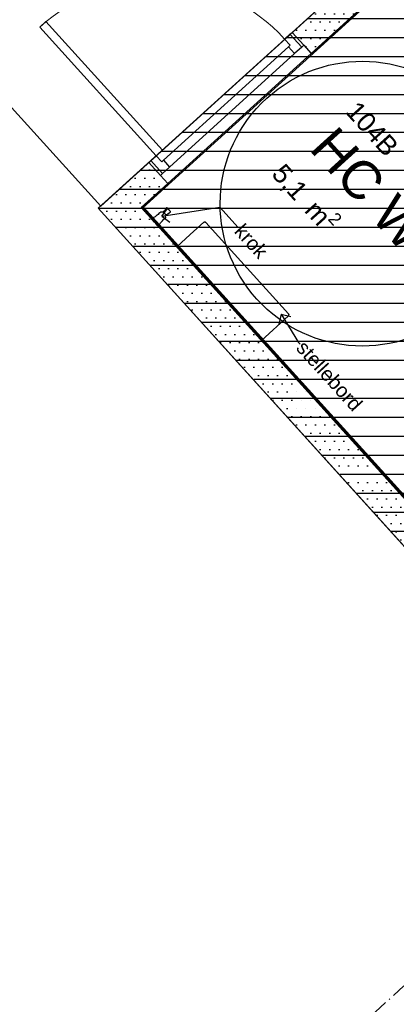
# Model space of a CAD drawing. Header units: millimetres. Extents: x 15275 to 121491, y 18097 to 137945.
# Tile 38 of 57: x 80765 to 82752, y 93207 to 98392. Entities that reach past the tile are written whole.
import ezdxf
from ezdxf.enums import TextEntityAlignment as Align

# ---------------------------------------------------------------- set-up
doc = ezdxf.new("R2010")
doc.units = ezdxf.units.MM
doc.header["$LTSCALE"] = 0.5
doc.header["$MEASUREMENT"] = 0
doc.linetypes.add('Over snittplan', pattern=[260, 150, -50, 10, -50])
doc.linetypes.add('PLINE', pattern=[0])
doc.layers.add('234- Vinduer_ dører_ porter', color=7, linetype='Continuous', lineweight=0)
for name, color, linetype in [('241- Bærende innervegger', 7, 'Continuous'), ('242- Ikke-bærende innervegger IARK', 7, 'Continuous'), ('242- Ikke-bærende innervegger IARK (Skravur)', 7, 'Continuous'), ('242- Ikke-bærende innervegger IARK (Skravur)(Nye konstruksjoner)', 7, 'Continuous'), ('242- Ikke-bærende innervegger IARK(Nye konstruksjoner)', 7, 'Continuous'), ('244- Vinduer_ dører_ foldevegger', 7, 'Continuous'), ('27-- Fast inventar', 7, 'Continuous'), ('862- M___Nettoareal', 7, 'Continuous'), ('862- M___Nettoareal(Polylinje)', 7, 'Continuous'), ('862- M___Nettoareal(Tekst)', 7, 'Continuous')]:
    doc.layers.add(name, color=color, linetype=linetype)
doc.styles.add('GENERATED_STYLE_1', font='arial.ttf')
pattern_1 = [(0, (0, 0), (0, 86.60254), [0, -50]), (0, (25, 43.3), (0, 86.60254), [0, -50])]

# ---------------------------------------------------------------- blocks, each defined once
blk = doc.blocks.new('Foaje_104_4', base_point=(78860.3, 93925.8))
at = {"layer": '862- M___Nettoareal(Polylinje)', "linetype": 'PLINE', "flags": 128}
blk.add_lwpolyline([(74684.2, 95031.3), (70888.3, 91591.7), (75417.5, 86593.4), (78255.8, 89194.3), (78430.7, 89001.2), (78430.7, 89001.2), (79330.6, 88008.2), (82580.7, 90953.2), (82372.6, 91182.9), (82765.2, 91538.7), (82973.3, 91309), (86151.8, 94189.1), (85249, 95185.4), (84117.3, 94160), (81179.7, 97399.4), (83982.6, 99936.7), (82237.7, 101864.1), (79434.8, 99326.8), (78364.6, 100503.7), (73824.6, 96391.7)], close=True, dxfattribs=at)
at = {"layer": '862- M___Nettoareal(Tekst)', "style": 'GENERATED_STYLE_1'}
for tag, height, p in [('ROOM_NUMBER', 100, (78863, 94368.2)), ('ROOM_NAME', 200, (78746.5, 94239.8)), ('DUMMY_861', 100, (79016.6, 94221.4)), ('DUMMY_863', 100, (78513.6, 94074.6)), ('DUMMY_862', 200, (79207.1, 93776.9))]:
    blk.add_attdef(tag, text='', height=height, rotation=312.1619, dxfattribs=at).set_placement(p, align=Align.TOP_LEFT)
blk = doc.blocks.new('Gard._104A_13', base_point=(82585.9, 99681.7))
at = {"layer": '862- M___Nettoareal(Polylinje)', "linetype": 'PLINE', "flags": 128}
blk.add_lwpolyline([(79443.2, 99341.2), (81193.6, 97409.5), (84012.6, 99963.9), (82262.2, 101895.6)], close=True, dxfattribs=at)
at = {"layer": '862- M___Nettoareal(Tekst)', "insert": (82221.2, 99814.2), "char_height": 100, "attachment_point": 1, "rotation": 312.1619, "style": 'GENERATED_STYLE_1'}
blk.add_mtext('\\A1;{\\pql;\\pt0,12050;\\fArial|b0|i0|c0|p0;\\W1.000000;9,9\\fArial|b0|i0|c0|p0;\\W1.000000;\\A1{\\H.66x;\\S^  ;}\\fArial|b0|i0|c0|p0;\\W1.000000; m\\fArial|b0|i0|c0|p0;\\W1.000000;\\A1{\\H.66x;\\S2^  ;}}', dxfattribs=at)
at = {"layer": '862- M___Nettoareal(Tekst)', "style": 'GENERATED_STYLE_1'}
for tag, height, p in [('ROOM_NUMBER', 100, (82588.6, 100124)), ('ROOM_NAME', 200, (82472.1, 99995.7)), ('DUMMY_861', 100, (82803.6, 99909.5)), ('DUMMY_863', 100, (82239.2, 99830.5)), ('DUMMY_862', 200, (82932.6, 99532.9))]:
    blk.add_attdef(tag, text='', height=height, rotation=312.1619, dxfattribs=at).set_placement(p, align=Align.TOP_LEFT)
blk = doc.blocks.new('HC WC_104B_15', base_point=(82630.8, 97439.8))
at = {"layer": '862- M___Nettoareal(Polylinje)', "linetype": 'PLINE', "flags": 128}
blk.add_lwpolyline([(81418.3, 97405), (82990.8, 95669.6), (84469.5, 97006.7, 0.414485), (84483.4, 97289.2), (83042.3, 98876.6)], format="xyb", close=True, dxfattribs=at)
at = {"layer": '862- M___Nettoareal(Tekst)', "insert": (82184.4, 97662.5), "char_height": 100, "attachment_point": 1, "rotation": 312.1619, "style": 'GENERATED_STYLE_1'}
blk.add_mtext('\\A1;{\\pql;\\pt0,12050;\\fArial|b0|i0|c0|p0;\\W1.000000;5,1\\fArial|b0|i0|c0|p0;\\W1.000000;\\A1{\\H.66x;\\S^  ;}\\fArial|b0|i0|c0|p0;\\W1.000000; m\\fArial|b0|i0|c0|p0;\\W1.000000;\\A1{\\H.66x;\\S2^  ;}}', dxfattribs=at)
at = {"layer": '862- M___Nettoareal(Tekst)', "style": 'GENERATED_STYLE_1'}
for tag, height, p in [('ROOM_NUMBER', 100, (82551.9, 97972.4)), ('ROOM_NAME', 200, (82435.4, 97844)), ('DUMMY_861', 100, (82766.8, 97757.8)), ('DUMMY_863', 100, (82202.4, 97678.8)), ('DUMMY_862', 200, (83059.2, 97200.9))]:
    blk.add_attdef(tag, text='', height=height, rotation=312.1619, dxfattribs=at).set_placement(p, align=Align.TOP_LEFT)
blk = doc.blocks.new('Dør[1]')
at = {"layer": '234- Vinduer_ dører_ porter', "linetype": 'PLINE'}
blk.add_arc((81485.2, 97676.1), 914, 42.1807, 132.1807, dxfattribs=at)
at = {"layer": '244- Vinduer_ dører_ foldevegger', "linetype": 'PLINE'}
for p, q in [((80904, 98383), (80871.4, 98353.4)), ((81517.8, 97705.7), (80904, 98383)), ((80871.4, 98353.4), (81485.2, 97676.1)), ((82201.7, 98325.5), (81445.9, 97640.6)), ((82162.5, 98289.9), (82190.6, 98315.4)), ((82190.6, 98315.4), (82201.7, 98325.5)), ((82190.6, 98315.4), (82252.4, 98247.2)), ((82201.7, 98325.5), (82263.5, 98257.3)), ((82201.7, 98325.5), (82263.5, 98257.3)), ((82201.7, 98325.5), (82263.5, 98257.3)), ((82192, 98257.3), (82162.5, 98289.9)), ((82183.1, 98249.2), (81523.6, 97651.6)), ((82302.4, 98214.3), (81546.6, 97529.4)), ((81555.8, 97616), (82215.3, 98213.6)), ((82183.1, 98249.2), (82192, 98257.3)), ((82215.3, 98213.6), (82183.1, 98249.2)), ((82252.4, 98247.2), (82215.3, 98213.6)), ((82252.4, 98247.2), (82263.5, 98257.3)), ((82263.5, 98257.3), (82302.4, 98214.3)), ((81485.2, 97676.1), (81517.8, 97705.7)), ((81457, 97650.6), (81445.9, 97640.6)), ((81445.9, 97640.6), (81507.7, 97572.4)), ((81445.9, 97640.6), (81507.7, 97572.4)), ((81445.9, 97640.6), (81507.7, 97572.4)), ((81457, 97650.6), (81485.2, 97676.1)), ((81518.8, 97582.5), (81457, 97650.6)), ((81485.2, 97676.1), (81514.7, 97643.5)), ((81514.7, 97643.5), (81523.6, 97651.6)), ((81523.6, 97651.6), (81555.8, 97616)), ((81555.8, 97616), (81518.8, 97582.5)), ((81518.8, 97582.5), (81507.7, 97572.4)), ((81507.7, 97572.4), (81546.6, 97529.4))]:
    blk.add_line(p, q, dxfattribs=at)
blk = doc.blocks.new('Skilt handikap[29]', base_point=(81513.2, 97475.6))
at = {"layer": '27-- Fast inventar', "linetype": 'PLINE', "flags": 128}
blk.add_lwpolyline([(83128.4, 97927, -1), (82016.8, 96919.8, -1)], format="xyb", close=True, dxfattribs=at)
blk = doc.blocks.new('Furniture_Hooks-Hangers_hansgrohe_04788830-Joleena-Towel-hook[46]', base_point=(81514.6, 97357.7))
at = {"layer": '27-- Fast inventar', "linetype": 'PLINE', "flags": 128}
for points in [[(81496.2, 97303.4), (81498.2, 97307.7), (81500.4, 97311.7), (81502.9, 97315.7), (81505.5, 97319.5), (81508.4, 97323.1), (81511.4, 97326.7), (81514.5, 97330.2), (81517.8, 97333.6), (81521.9, 97337.7), (81526.2, 97341.7), (81530.6, 97345.6), (81535.1, 97349.2), (81535.3, 97349.4), (81535.6, 97350.5), (81535.2, 97351.7), (81534.9, 97352.8), (81534.8, 97354.1), (81534.8, 97355.4), (81534.9, 97356.6), (81535.1, 97357.8), (81535.6, 97359.2), (81536.2, 97360.4), (81537.6, 97362.2), (81537.6, 97362.9), (81537.5, 97362.9), (81537.4, 97363), (81537.2, 97363.2), (81537, 97363.5), (81536.6, 97363.9), (81536.3, 97364.3), (81535.8, 97364.8), (81535.3, 97365.4), (81534.7, 97366), (81534.1, 97366.7), (81533.5, 97367.4), (81532.8, 97368.2), (81532.1, 97368.9), (81531.3, 97369.8), (81530.6, 97370.6), (81529.8, 97371.4), (81529, 97372.3), (81528.3, 97373.1), (81527.6, 97373.9), (81526.8, 97374.7), (81526.1, 97375.5), (81525.5, 97376.2), (81524.9, 97376.9), (81524.3, 97377.5), (81523.8, 97378), (81523.4, 97378.5), (81523, 97379), (81522.6, 97379.3), (81522.4, 97379.6), (81522.2, 97379.8), (81522.1, 97380), (81522, 97380), (81521.4, 97380.1), (81519.4, 97378.9), (81518.2, 97378.4), (81516.8, 97378.1), (81515.6, 97378), (81514.3, 97378), (81513, 97378.1), (81511.8, 97378.4), (81510.7, 97378.7), (81509.6, 97379.2), (81508.4, 97379), (81508.2, 97378.9), (81504.1, 97374.8), (81499.9, 97370.8), (81495.5, 97366.9), (81490.9, 97363.2), (81487.2, 97360.3), (81483.5, 97357.5), (81479.6, 97354.9), (81475.7, 97352.4), (81471.7, 97350.1), (81467.5, 97348), (81463.2, 97346.2), (81458.8, 97344.6), (81458.7, 97344.2), (81458.8, 97344.1), (81459.1, 97343.8), (81459.5, 97343.3), (81460.1, 97342.6), (81460.9, 97341.7), (81461.8, 97340.7), (81462.9, 97339.5), (81464.1, 97338.2), (81465.5, 97336.7), (81466.9, 97335.1), (81468.5, 97333.4), (81470.1, 97331.6), (81471.8, 97329.7), (81473.6, 97327.7), (81475.4, 97325.8), (81477.2, 97323.8), (81479, 97321.8), (81480.8, 97319.8), (81482.6, 97317.8), (81484.3, 97315.9), (81485.9, 97314.1), (81487.5, 97312.4), (81488.9, 97310.8), (81490.3, 97309.3), (81491.5, 97308), (81492.6, 97306.8), (81493.5, 97305.8), (81494.3, 97304.9), (81494.9, 97304.2), (81495.3, 97303.7), (81495.6, 97303.5), (81495.7, 97303.4)], [(81560.9, 97379.3), (81561, 97380.5), (81561, 97381.6), (81561, 97381.7), (81560.9, 97381.8), (81560.7, 97382.1), (81560.4, 97382.4), (81560, 97382.8), (81559.5, 97383.3), (81559, 97383.9), (81558.4, 97384.5), (81557.8, 97385.3), (81557, 97386.1), (81556.3, 97386.9), (81555.5, 97387.8), (81554.7, 97388.7), (81553.8, 97389.6), (81552, 97391.6), (81551.2, 97392.5), (81550.3, 97393.5), (81549.4, 97394.5), (81548.6, 97395.4), (81547.8, 97396.3), (81547, 97397.1), (81546.3, 97397.9), (81545.7, 97398.6), (81545.1, 97399.3), (81544.5, 97399.8), (81544.1, 97400.3), (81543.7, 97400.8), (81543.4, 97401.1), (81543.2, 97401.3), (81543.1, 97401.5), (81543, 97401.5), (81540.7, 97401.6), (81540.3, 97401.2), (81537.9, 97397.9), (81535.5, 97394.7), (81530.3, 97388.5), (81528.2, 97386.1), (81526, 97383.8), (81524, 97382.1), (81521.8, 97380.4), (81521.7, 97380.3), (81521.8, 97380.3), (81521.9, 97380.2), (81522.1, 97379.9), (81522.4, 97379.6), (81522.7, 97379.3), (81523.1, 97378.8), (81523.6, 97378.3), (81524.1, 97377.7), (81524.7, 97377.1), (81525.3, 97376.4), (81526, 97375.6), (81526.7, 97374.8), (81527.5, 97374), (81528.2, 97373.2), (81529.8, 97371.4), (81530.6, 97370.6), (81531.4, 97369.7), (81532.1, 97368.8), (81532.9, 97368), (81533.6, 97367.2), (81534.3, 97366.5), (81534.9, 97365.8), (81535.5, 97365.1), (81536, 97364.6), (81536.5, 97364), (81536.9, 97363.6), (81537.3, 97363.2), (81537.5, 97362.9), (81537.7, 97362.7), (81537.8, 97362.6), (81537.9, 97362.5), (81537.9, 97362.6), (81539.8, 97364.6), (81541.8, 97366.4), (81544.2, 97368.4), (81546.8, 97370.2), (81553.6, 97374.8), (81557, 97376.9), (81560.5, 97379)], [(81481.3, 97324.4), (81481.5, 97324.6), (81481.6, 97324.8), (81481.7, 97325), (81481.8, 97325.2), (81481.9, 97325.4), (81482, 97325.6), (81482, 97325.9), (81482, 97326.1), (81482, 97326.3), (81482, 97326.6), (81481.9, 97326.8), (81481.8, 97327), (81481.7, 97327.2), (81481.6, 97327.4), (81481.5, 97327.6), (81481.3, 97327.8), (81481.1, 97327.9), (81480.9, 97328.1), (81480.7, 97328.2), (81480.5, 97328.2), (81480.2, 97328.3), (81480, 97328.3), (81479.8, 97328.4), (81479.5, 97328.3), (81479.3, 97328.3), (81479.1, 97328.2), (81478.9, 97328.2), (81478.7, 97328.1), (81478.5, 97327.9), (81478.3, 97327.8), (81478.1, 97327.6), (81478, 97327.4), (81477.8, 97327.2), (81477.7, 97327), (81477.6, 97326.8), (81477.6, 97326.6), (81477.5, 97326.3), (81477.5, 97326.1), (81477.5, 97325.9), (81477.6, 97325.6), (81477.6, 97325.4), (81477.7, 97325.2), (81477.8, 97325), (81478, 97324.8), (81478.1, 97324.6), (81478.3, 97324.4), (81478.5, 97324.3), (81478.7, 97324.2), (81478.9, 97324), (81479.1, 97324), (81479.3, 97323.9), (81479.6, 97323.9), (81479.8, 97323.9), (81480, 97323.9), (81480.3, 97323.9), (81480.5, 97324), (81480.7, 97324.1), (81480.9, 97324.2), (81481.1, 97324.3)]]:
    blk.add_lwpolyline(points, close=True, dxfattribs=at)
blk = doc.blocks.new('robust[51]', base_point=(81891, 97016.5))
at = {"layer": '27-- Fast inventar', "linetype": 'PLINE'}
for p, q in [((81665.1, 97260.5), (81736.7, 97325.3)), ((81665.1, 97260.5), (81736.7, 97325.3)), ((81736.7, 97325.3), (81737.1, 97325.7)), ((81736.7, 97325.3), (81737.1, 97325.7)), ((81737.1, 97325.7), (81737.9, 97326.2)), ((81737.1, 97325.7), (81737.9, 97326.2)), ((81738.3, 97326.4), (81737.9, 97326.2)), ((81738.3, 97326.4), (81737.9, 97326.2)), ((81738.9, 97326.7), (81738.3, 97326.4)), ((81738.9, 97326.7), (81738.3, 97326.4)), ((81739.6, 97326.9), (81738.9, 97326.7)), ((81739.6, 97326.9), (81738.9, 97326.7)), ((81740, 97327), (81739.6, 97326.9)), ((81740, 97327), (81739.6, 97326.9)), ((81740, 97327), (81741, 97327.1)), ((81740, 97327), (81741, 97327.1)), ((81741, 97327.1), (81742.4, 97327)), ((81741, 97327.1), (81742.4, 97327)), ((81742.4, 97327), (81743.2, 97326.8)), ((81742.4, 97327), (81743.2, 97326.8)), ((81744.4, 97326.4), (81743.2, 97326.8)), ((81743.2, 97326.8), (81743.2, 97326.8)), ((81743.2, 97326.8), (81744.4, 97326.4)), ((81744.4, 97326.4), (81743.2, 97326.8)), ((81743.2, 97326.8), (81743.2, 97326.8)), ((81743.2, 97326.8), (81744.4, 97326.4)), ((81744.4, 97326.4), (81745.6, 97325.7)), ((81744.4, 97326.4), (81745.6, 97325.7)), ((81745.6, 97325.7), (81746.5, 97324.8)), ((81745.6, 97325.7), (81746.5, 97324.8)), ((81722, 97313.2), (81717.9, 97308.3)), ((81722, 97313.2), (81717.9, 97308.3)), ((81717.9, 97308.3), (81717.9, 97308.3)), ((81717.9, 97308.3), (81717.9, 97308.3)), ((81717.9, 97308.3), (81717.9, 97308.3)), ((81717.9, 97308.3), (81717.9, 97308.3)), ((81722.6, 97312.6), (81722, 97313.2)), ((81722.6, 97312.6), (81722, 97313.2)), ((82183.7, 96842.4), (81746.5, 97324.8)), ((82183.7, 96842.4), (81746.5, 97324.8)), ((81593.6, 97195.7), (81665.1, 97260.5)), ((81593.6, 97195.7), (81665.1, 97260.5)), ((81594, 97195.3), (81593.6, 97195.7)), ((81594, 97195.3), (81593.6, 97195.7)), ((81595, 97194.2), (81594, 97195.3)), ((81595, 97194.2), (81594, 97195.3)), ((81596.6, 97192.4), (81595, 97194.2)), ((81596.6, 97192.4), (81595, 97194.2)), ((81598.3, 97190.5), (81596.6, 97192.4)), ((81598.3, 97190.5), (81596.6, 97192.4)), ((82035.5, 96708.1), (81598.3, 97190.5)), ((82035.5, 96708.1), (81598.3, 97190.5)), ((82183.2, 96832.5), (82040.2, 96702.9)), ((82183.2, 96832.5), (82040.2, 96702.9)), ((82184, 96833.5), (82183.2, 96832.5)), ((82184, 96833.5), (82183.2, 96832.5)), ((82183.9, 96833.3), (82183.2, 96832.5)), ((82183.9, 96833.3), (82183.2, 96832.5)), ((82184.1, 96841.9), (82183.7, 96842.4)), ((82184.1, 96841.9), (82183.7, 96842.4)), ((82184, 96833.5), (82183.9, 96833.3)), ((82184, 96833.5), (82183.9, 96833.3)), ((82184.3, 96841.5), (82184.1, 96841.9)), ((82184.3, 96841.5), (82184.1, 96841.9)), ((82184.6, 96834.2), (82184.8, 96834.6)), ((82184.6, 96834.2), (82184.8, 96834.6)), ((82184.8, 96840.8), (82184.9, 96840.6)), ((82184.8, 96840.8), (82184.9, 96840.6)), ((82184.8, 96834.6), (82185, 96835.2)), ((82184.8, 96834.6), (82185, 96835.2)), ((82185.2, 96839.5), (82184.9, 96840.6)), ((82185.2, 96839.5), (82184.9, 96840.6)), ((82185, 96835.2), (82185.2, 96835.6)), ((82185, 96835.2), (82185.2, 96835.6)), ((82185.2, 96839.5), (82185.4, 96838.5)), ((82185.2, 96839.5), (82185.2, 96839.5)), ((82185.2, 96839.5), (82185.3, 96838.9)), ((82185.2, 96839.5), (82185.4, 96838.5)), ((82185.2, 96839.5), (82185.2, 96839.5)), ((82185.2, 96839.5), (82185.3, 96838.9)), ((82185.3, 96838.9), (82185.5, 96838.1)), ((82185.3, 96838.9), (82185.5, 96838.1)), ((82185.3, 96836.3), (82185.4, 96836.6)), ((82185.3, 96836.3), (82185.4, 96836.6)), ((82185.5, 96838.1), (82185.4, 96838.5)), ((82185.5, 96838.1), (82185.4, 96838.5)), ((82185.4, 96836.6), (82185.5, 96837.4)), ((82185.4, 96836.6), (82185.5, 96837.4)), ((82185.5, 96837.4), (82185.5, 96838.1)), ((82185.5, 96837.4), (82185.5, 96838.1)), ((82037.2, 96706.2), (82035.5, 96708.1)), ((82037.2, 96706.2), (82035.5, 96708.1)), ((82038.8, 96704.4), (82037.2, 96706.2)), ((82038.8, 96704.4), (82037.2, 96706.2)), ((82039.8, 96703.3), (82038.8, 96704.4)), ((82039.8, 96703.3), (82038.8, 96704.4)), ((82040.2, 96702.9), (82039.8, 96703.3)), ((82040.2, 96702.9), (82039.8, 96703.3))]:
    blk.add_line(p, q, dxfattribs=at)
blk = doc.blocks.new('Label_1', base_point=(81514.6, 97357.7))
at = {"layer": '27-- Fast inventar', "linetype": 'PLINE'}
for p, q in [((81514.6, 97357.7), (81821.1, 97404.7)), ((81514.6, 97357.7), (81546, 97400.4)), ((81821.1, 97404.7), (81918, 97297.7)), ((81514.6, 97357.7), (81557.4, 97326.3))]:
    blk.add_line(p, q, dxfattribs=at)
at = {"layer": '27-- Fast inventar', "insert": (81948, 97324.9), "char_height": 75, "attachment_point": 1, "rotation": 312.1807, "style": 'GENERATED_STYLE_1'}
blk.add_mtext('\\A1;{\\pql;\\pt0,1000;\\fArial|b0|i0|c0|p0;\\W1.000000;krok\\fArial|b0|i0|c0|p0;\\W1.000000;\\A1{\\H.66x;\\S^  ;}\\fArial|b0|i0|c0|p0;\\W1.000000;\\fArial|b0|i0|c0|p0;\\W1.000000;\\A1{\\H.66x;\\S^  ;}\\fArial|b0|i0|c0|p0;\\W1.000000; \\fArial|b0|i0|c0|p0;\\W1.000000;\\fArial|b0|i0|c0|p0;\\W1.000000;\\fArial|b0|i0|c0|p0;\\W1.000000;\\fArial|b0|i0|c0|p0;\\W1.000000;\\fArial|b0|i0|c0|p0;\\W1.000000;\\fArial|b0|i0|c0|p0;\\W1.000000;\\fArial|b0|i0|c0|p0;\\W1.000000;\\fArial|b0|i0|c0|p0;\\W1.000000;\\fArial|b0|i0|c0|p0;\\W1.000000;\\fArial|b0|i0|c0|p0;\\W1.000000;\\fArial|b0|i0|c0|p0;\\W1.000000;\\fArial|b0|i0|c0|p0;\\W1.000000;\\fArial|b0|i0|c0|p0;\\W1.000000;\\fArial|b0|i0|c0|p0;\\W1.000000;\\fArial|b0|i0|c0|p0;\\W1.000000;\\fArial|b0|i0|c0|p0;\\W1.000000;\\fArial|b0|i0|c0|p0;\\W1.000000;\\fArial|b0|i0|c0|p0;\\W1.000000;\\fArial|b0|i0|c0|p0;\\W1.000000;\\fArial|b0|i0|c0|p0;\\W1.000000;\\fArial|b0|i0|c0|p0;\\W1.000000;\\fArial|b0|i0|c0|p0;\\W1.000000;\\fArial|b0|i0|c0|p0;\\W1.000000;\\fArial|b0|i0|c0|p0;\\W1.000000;\\fArial|b0|i0|c0|p0;\\W1.000000;\\fArial|b0|i0|c0|p0;\\W1.000000;\\fArial|b0|i0|c0|p0;\\W1.000000;\\fArial|b0|i0|c0|p0;\\W1.000000;\\fArial|b0|i0|c0|p0;\\W1.000000;\\fArial|b0|i0|c0|p0;\\W1.000000;\\fArial|b0|i0|c0|p0;\\W1.000000;\\fArial|b0|i0|c0|p0;\\W1.000000;\\fArial|b0|i0|c0|p0;\\W1.000000;\\fArial|b0|i0|c0|p0;\\W1.000000;\\fArial|b0|i0|c0|p0;\\W1.000000;\\fArial|b0|i0|c0|p0;\\W1.000000;\\fArial|b0|i0|c0|p0;\\W1.000000;\\fArial|b0|i0|c0|p0;\\W1.000000;\\fArial|b0|i0|c0|p0;\\W1.000000;\\fArial|b0|i0|c0|p0;\\W1.000000;\\fArial|b0|i0|c0|p0;\\W1.000000;\\fArial|b0|i0|c0|p0;\\W1.000000;\\fArial|b0|i0|c0|p0;\\W1.000000;}', dxfattribs=at)
blk = doc.blocks.new('Label_2', base_point=(82144, 96841.2))
at = {"layer": '27-- Fast inventar', "linetype": 'PLINE'}
for p, q in [((82144, 96841.2), (82131.7, 96789.6)), ((82144, 96841.2), (82235.3, 96692.9)), ((82144, 96841.2), (82195.6, 96829)), ((82235.3, 96692.9), (82244.1, 96683.2))]:
    blk.add_line(p, q, dxfattribs=at)
at = {"layer": '27-- Fast inventar', "insert": (82274, 96710.3), "char_height": 75, "attachment_point": 1, "rotation": 312.1807, "style": 'GENERATED_STYLE_1'}
blk.add_mtext('\\A1;{\\pql;\\pt0,1000;\\fArial|b0|i0|c0|p0;\\W1.000000;stellebord\\fArial|b0|i0|c0|p0;\\W1.000000;\\A1{\\H.66x;\\S^  ;}\\fArial|b0|i0|c0|p0;\\W1.000000;\\fArial|b0|i0|c0|p0;\\W1.000000;\\A1{\\H.66x;\\S^  ;}\\fArial|b0|i0|c0|p0;\\W1.000000; \\fArial|b0|i0|c0|p0;\\W1.000000;\\fArial|b0|i0|c0|p0;\\W1.000000;\\fArial|b0|i0|c0|p0;\\W1.000000;\\fArial|b0|i0|c0|p0;\\W1.000000;\\fArial|b0|i0|c0|p0;\\W1.000000;\\fArial|b0|i0|c0|p0;\\W1.000000;\\fArial|b0|i0|c0|p0;\\W1.000000;\\fArial|b0|i0|c0|p0;\\W1.000000;\\fArial|b0|i0|c0|p0;\\W1.000000;\\fArial|b0|i0|c0|p0;\\W1.000000;\\fArial|b0|i0|c0|p0;\\W1.000000;\\fArial|b0|i0|c0|p0;\\W1.000000;\\fArial|b0|i0|c0|p0;\\W1.000000;\\fArial|b0|i0|c0|p0;\\W1.000000;\\fArial|b0|i0|c0|p0;\\W1.000000;\\fArial|b0|i0|c0|p0;\\W1.000000;\\fArial|b0|i0|c0|p0;\\W1.000000;\\fArial|b0|i0|c0|p0;\\W1.000000;\\fArial|b0|i0|c0|p0;\\W1.000000;\\fArial|b0|i0|c0|p0;\\W1.000000;\\fArial|b0|i0|c0|p0;\\W1.000000;\\fArial|b0|i0|c0|p0;\\W1.000000;\\fArial|b0|i0|c0|p0;\\W1.000000;\\fArial|b0|i0|c0|p0;\\W1.000000;\\fArial|b0|i0|c0|p0;\\W1.000000;\\fArial|b0|i0|c0|p0;\\W1.000000;\\fArial|b0|i0|c0|p0;\\W1.000000;\\fArial|b0|i0|c0|p0;\\W1.000000;\\fArial|b0|i0|c0|p0;\\W1.000000;\\fArial|b0|i0|c0|p0;\\W1.000000;\\fArial|b0|i0|c0|p0;\\W1.000000;\\fArial|b0|i0|c0|p0;\\W1.000000;\\fArial|b0|i0|c0|p0;\\W1.000000;\\fArial|b0|i0|c0|p0;\\W1.000000;\\fArial|b0|i0|c0|p0;\\W1.000000;\\fArial|b0|i0|c0|p0;\\W1.000000;\\fArial|b0|i0|c0|p0;\\W1.000000;\\fArial|b0|i0|c0|p0;\\W1.000000;\\fArial|b0|i0|c0|p0;\\W1.000000;\\fArial|b0|i0|c0|p0;\\W1.000000;\\fArial|b0|i0|c0|p0;\\W1.000000;\\fArial|b0|i0|c0|p0;\\W1.000000;\\fArial|b0|i0|c0|p0;\\W1.000000;}', dxfattribs=at)

msp = doc.modelspace()

# ---------------------------------------------------------------- hatches: boundary and pattern name
at = {"linetype": 'Continuous'}
h = msp.add_hatch(dxfattribs=at)
h.set_pattern_fill('Linjer_100_mm', color=256, style=0, pattern_type=2)
h.set_pattern_definition([(0, (82690.75, 100198.98), (0, 100), [])])
h.paths.add_polyline_path([(76541.9, 104456.1), (78855.1, 100947.8), (78366.4, 100505.3), (79435, 99327), (80642.8, 100421.5), (82388.6, 98494.8), (81181.5, 97401), (84115.5, 94165.7), (86598.9, 96415.9), (86414.5, 96586.2), (88839.6, 98786.4), (85664.5, 101059.1), (83261.9, 102803.8), (78502.1, 106232.2)])
at = {"layer": '242- Ikke-bærende innervegger IARK (Skravur)', "linetype": 'Continuous'}
h = msp.add_hatch(dxfattribs=at)
h.set_pattern_fill('Eksisterende_konstruksjon', color=256, style=0, pattern_type=2)
h.set_pattern_definition(pattern_1)
h.paths.add_polyline_path([(85427.1, 101248), (82201.7, 98325.5), (82302.4, 98214.3), (85527.8, 101136.9)])
h = msp.add_hatch(dxfattribs=at)
h.set_pattern_fill('Eksisterende_konstruksjon', color=256, style=0, pattern_type=2)
h.set_pattern_definition(pattern_1)
h.paths.add_polyline_path([(81305.7, 97513.5), (81406.4, 97402.4), (81546.6, 97529.4), (81445.9, 97640.6)])
h = msp.add_hatch(dxfattribs=at)
h.set_pattern_fill('Eksisterende_konstruksjon', color=256, style=0, pattern_type=2)
h.set_pattern_definition(pattern_1)
h.paths.add_polyline_path([(81179.7, 97399.4), (81406.4, 97402.4), (81305.7, 97513.5)])
h = msp.add_hatch(dxfattribs=at)
h.set_pattern_fill('Eksisterende_konstruksjon', color=256, style=0, pattern_type=2)
h.set_pattern_definition(pattern_1)
h.paths.add_polyline_path([(81414.9, 97401.9), (81547.5, 97522.1), (81543.5, 97526.6), (81410.8, 97406.4)])
h = msp.add_hatch(dxfattribs=at)
h.set_pattern_fill('Eksisterende_konstruksjon', color=256, style=0, pattern_type=2)
h.set_pattern_definition(pattern_1)
h.paths.add_polyline_path([(81179.7, 97399.4), (81280.4, 97288.2), (81406.4, 97402.4)])
h = msp.add_hatch(dxfattribs=at)
h.set_pattern_fill('Eksisterende_konstruksjon', color=256, style=0, pattern_type=2)
h.set_pattern_definition(pattern_1)
h.paths.add_polyline_path([(81280.4, 97288.2), (83949.7, 94342.4), (84075.1, 94457.2), (81406.4, 97402.4)])
h = msp.add_hatch(dxfattribs=at)
h.set_pattern_fill('Eksisterende_konstruksjon', color=256, style=0, pattern_type=2)
h.set_pattern_definition(pattern_1)
h.paths.add_polyline_path([(81410.8, 97406.4), (81406.4, 97402.4), (81414.9, 97401.9)])
h = msp.add_hatch(dxfattribs=at)
h.set_pattern_fill('Eksisterende_konstruksjon', color=256, style=0, pattern_type=2)
h.set_pattern_definition(pattern_1)
h.paths.add_polyline_path([(81414.9, 97401.9), (81406.4, 97402.4), (81410.4, 97397.9)])
h = msp.add_hatch(dxfattribs=at)
h.set_pattern_fill('Eksisterende_konstruksjon', color=256, style=0, pattern_type=2)
h.set_pattern_definition(pattern_1)
h.paths.add_polyline_path([(81410.4, 97397.9), (82984.3, 95660.9), (82988.8, 95665), (81414.9, 97401.9)])
at = {"layer": '242- Ikke-bærende innervegger IARK (Skravur)(Nye konstruksjoner)', "linetype": 'Continuous'}
h = msp.add_hatch(dxfattribs=at)
h.set_pattern_fill('Eksisterende_konstruksjon', color=256, style=0, pattern_type=2)
h.set_pattern_definition(pattern_1)
h.paths.add_polyline_path([(82306.5, 98209.9), (83039.4, 98873.9), (83035.3, 98878.4), (82302.4, 98214.3)])

# ---------------------------------------------------------------- linework, layer by layer
at = {"layer": '241- Bærende innervegger', "linetype": 'Over snittplan', "flags": 128}
for points in [[(83947.6, 94351), (72005.5, 83529.8)], [(83947.6, 94351), (73733.9, 85096)]]:
    msp.add_lwpolyline(points, dxfattribs=at)
at = {"layer": '242- Ikke-bærende innervegger IARK', "linetype": 'PLINE'}
for p, q in [((82201.7, 98325.5), (82263.5, 98257.3)), ((82263.5, 98257.3), (82302.4, 98214.3)), ((81445.9, 97640.6), (81507.7, 97572.4)), ((81507.7, 97572.4), (81546.6, 97529.4))]:
    msp.add_line(p, q, dxfattribs=at)
at = {"layer": '242- Ikke-bærende innervegger IARK', "linetype": 'PLINE', "flags": 128}
for points in [[(85427.1, 101248), (82201.7, 98325.5)], [(82302.4, 98214.3), (85527.8, 101136.9)], [(81445.9, 97640.6), (81305.7, 97513.5)], [(81179.7, 97399.4), (81305.7, 97513.5)], [(81406.4, 97402.4), (81546.6, 97529.4)], [(81543.5, 97526.6), (81410.8, 97406.4)], [(81414.9, 97401.9), (81547.5, 97522.1)], [(81543.5, 97526.6), (81547.5, 97522.1)], [(81179.7, 97399.4), (83949.7, 94342.4)], [(81406.4, 97402.4), (81410.8, 97406.4)], [(84075.1, 94457.2), (81406.4, 97402.4)], [(81406.4, 97402.4), (82984.3, 95660.9)], [(82981.2, 95673.3), (81414.9, 97401.9)]]:
    msp.add_lwpolyline(points, dxfattribs=at)
at = {"layer": '242- Ikke-bærende innervegger IARK(Nye konstruksjoner)', "linetype": 'PLINE', "flags": 128}
for points in [[(83035.3, 98878.4), (82302.4, 98214.3)], [(82306.5, 98209.9), (83039.4, 98873.9)], [(82302.4, 98214.3), (82306.5, 98209.9)]]:
    msp.add_lwpolyline(points, dxfattribs=at)

# ---------------------------------------------------------------- block references
at = {"layer": '244- Vinduer_ dører_ foldevegger', "linetype": 'PLINE'}
msp.add_blockref('Dør[1]', (0, 0), dxfattribs=at)
at = {"layer": '27-- Fast inventar', "linetype": 'PLINE'}
for name, p in [('Skilt handikap[29]', (81513.2, 97475.6)), ('Furniture_Hooks-Hangers_hansgrohe_04788830-Joleena-Towel-hook[46]', (81514.6, 97357.7)), ('Label_1', (81514.6, 97357.7)), ('robust[51]', (81891, 97016.5)), ('Label_2', (82144, 96841.2))]:
    msp.add_blockref(name, p, dxfattribs=at)
at = {"layer": '862- M___Nettoareal', "linetype": 'Continuous'}
ref = msp.add_blockref('Gard._104A_13', (82585.9, 99681.7), dxfattribs=at)
ref.add_attrib('ROOM_NAME', 'Gard.', dxfattribs={"layer": '862- M___Nettoareal(Tekst)', "color": 7, "height": 200, "rotation": 312.1619, "style": 'GENERATED_STYLE_1'}).set_placement((82472.1, 99995.7), align=Align.TOP_LEFT)
ref.add_attrib('ROOM_NUMBER', '104A', dxfattribs={"layer": '862- M___Nettoareal(Tekst)', "color": 7, "height": 100, "rotation": 312.1619, "style": 'GENERATED_STYLE_1'}).set_placement((82588.6, 100124), align=Align.TOP_LEFT)
msp.add_blockref('Foaje_104_4', (78860.3, 93925.8), dxfattribs=at)
ref = msp.add_blockref('HC WC_104B_15', (82630.8, 97439.8), dxfattribs=at)
ref.add_attrib('ROOM_NAME', 'HC WC', dxfattribs={"layer": '862- M___Nettoareal(Tekst)', "color": 7, "height": 200, "rotation": 312.1619, "style": 'GENERATED_STYLE_1'}).set_placement((82435.4, 97844), align=Align.TOP_LEFT)
ref.add_attrib('ROOM_NUMBER', '104B', dxfattribs={"layer": '862- M___Nettoareal(Tekst)', "color": 7, "height": 100, "rotation": 312.1619, "style": 'GENERATED_STYLE_1'}).set_placement((82551.9, 97972.4), align=Align.TOP_LEFT)

doc.saveas('drawing.dxf')
